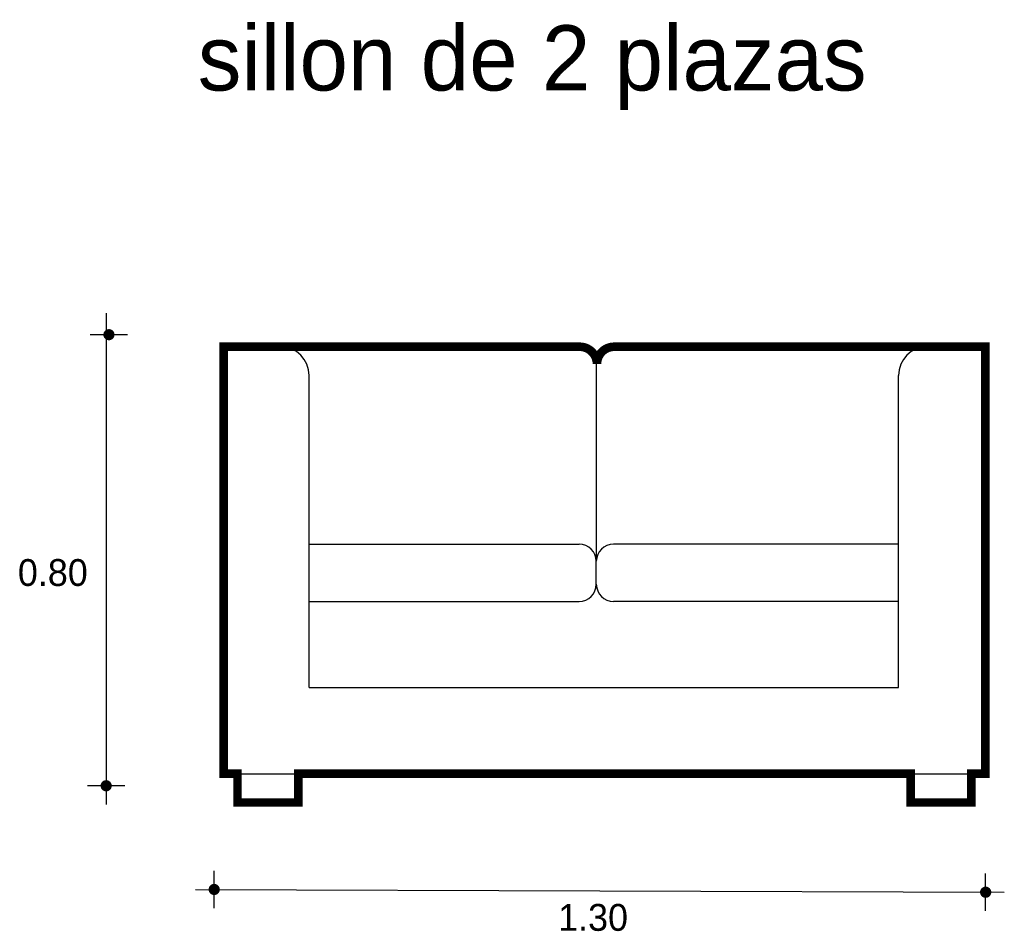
# Model space of a CAD drawing. Extents: x -3.77 to -2.06, y 0.11 to 1.7.
import ezdxf

# ---------------------------------------------------------------- set-up
doc = ezdxf.new("R2010")
doc.units = 0
doc.header["$MEASUREMENT"] = 0
for name, color, linetype in [('BORDE', 2, 'CONTINUOUS'), ('COTAS', 6, 'CONTINUOUS'), ('DIBUJO', 5, 'CONTINUOUS'), ('TEXTO', 4, 'CONTINUOUS')]:
    doc.layers.add(name, color=color, linetype=linetype)

msp = doc.modelspace()

# ---------------------------------------------------------------- linework, layer by layer
at = {"layer": 'BORDE', "const_width": 0.015}
msp.add_lwpolyline([(-2.2199, 0.3329), (-2.2199, 0.3829), (-3.2856, 0.3829), (-3.2856, 0.3329), (-3.3916, 0.3329), (-3.3916, 0.3829), (-3.4158, 0.3829), (-3.4158, 1.1265), (-2.7958, 1.1265, -0.414214), (-2.7658, 1.0965, -0.414214), (-2.7358, 1.1265), (-2.0897, 1.1265), (-2.0897, 0.3829), (-2.1139, 0.3829), (-2.1139, 0.3329)], format="xyb", close=True, dxfattribs=at)
at = {"layer": 'COTAS'}
for p, q in [((-3.6202, 1.1849), (-3.6202, 0.3296)), ((-3.5829, 1.1475), (-3.6478, 1.1475)), ((-3.5877, 0.3621), (-3.6527, 0.3621)), ((-3.4322, 0.1491), (-3.4322, 0.214)), ((-2.0891, 0.1442), (-2.0891, 0.2091)), ((-3.4646, 0.1815), (-2.0566, 0.1767))]:
    msp.add_line(p, q, dxfattribs=at)
at = {"layer": 'COTAS', "const_width": 0.00974}
for points in [[(-3.6202, 1.1475, 1), (-3.6105, 1.1475, 1)], [(-3.6251, 0.3621, 1), (-3.6153, 0.3621, 1)], [(-3.437, 0.1815, 1), (-3.4273, 0.1815, 1)], [(-2.094, 0.1767, 1), (-2.0842, 0.1767, 1)]]:
    msp.add_lwpolyline(points, format="xyb", close=True, dxfattribs=at)
at = {"layer": 'DIBUJO'}
for p, q in [((-3.4169, 1.1265), (-2.7969, 1.1265)), ((-3.4169, 0.3829), (-3.4169, 1.1265)), ((-2.0908, 1.1265), (-2.7369, 1.1265)), ((-2.0908, 0.3829), (-2.0908, 1.1265)), ((-2.7669, 1.0965), (-2.7669, 0.7529)), ((-3.2669, 0.5329), (-3.2669, 1.0765)), ((-2.2408, 0.5329), (-2.2408, 1.0765)), ((-3.2669, 0.7829), (-2.7969, 0.7829)), ((-2.2408, 0.7829), (-2.7369, 0.7829)), ((-2.7669, 0.7129), (-2.7669, 0.7529)), ((-3.2669, 0.6829), (-2.7969, 0.6829)), ((-2.2408, 0.6829), (-2.7369, 0.6829)), ((-3.2669, 0.5329), (-2.2408, 0.5329)), ((-3.4169, 0.3829), (-2.0908, 0.3829)), ((-3.3927, 0.3329), (-3.3927, 0.3829)), ((-3.2867, 0.3329), (-3.2867, 0.3829)), ((-3.2669, 0.3829), (-3.2669, 0.3829, 20)), ((-2.2408, 0.3829), (-2.2408, 0.3829, 20)), ((-2.221, 0.3329), (-2.221, 0.3829)), ((-2.115, 0.3329), (-2.115, 0.3829)), ((-3.2867, 0.3329), (-3.3927, 0.3329)), ((-2.221, 0.3329), (-2.115, 0.3329))]:
    msp.add_line(p, q, dxfattribs=at)
for centre, radius, start, end in [((-3.3169, 1.0765), 0.05, 0, 90), ((-2.7969, 1.0965), 0.03, 0, 90), ((-2.7369, 1.0965), 0.03, 90, 180), ((-2.1908, 1.0765), 0.05, 90, 180), ((-2.7969, 0.7529), 0.03, 0, 90), ((-2.7369, 0.7529), 0.03, 90, 180), ((-2.7969, 0.7129), 0.03, 0, 0), ((-2.7969, 0.7129), 0.03, 270, 0), ((-2.7369, 0.7129), 0.03, 180, 270)]:
    msp.add_arc(centre, radius, start, end, dxfattribs=at)

# ---------------------------------------------------------------- texts
at = {"layer": 'COTAS'}
for s, p in [('0.80', (-3.7739, 0.71)), ('1.30', (-2.8334, 0.1095))]:
    msp.add_text(s, height=0.04675, dxfattribs=at).set_placement(p)
at = {"layer": 'TEXTO'}
msp.add_text('sillon de 2 plazas', height=0.113495, dxfattribs=at).set_placement((-3.4607, 1.5727))

doc.saveas('drawing.dxf')
